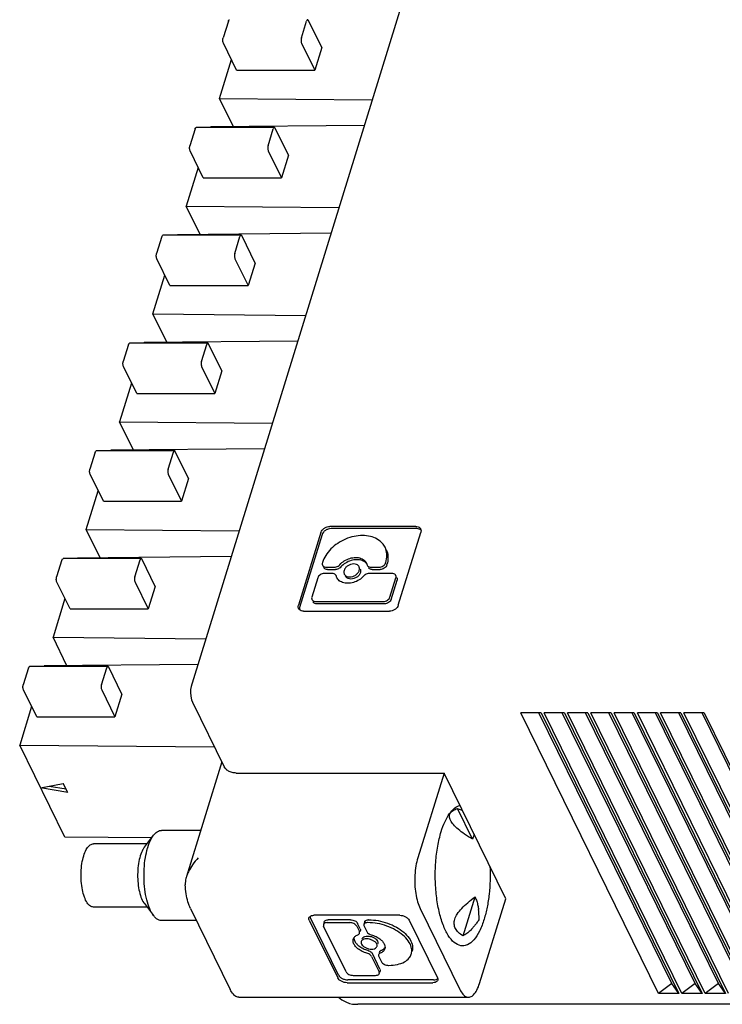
# Model space of a CAD drawing. Header units: inches. Extents: x 0 to 22, y 0 to 17.
# Tile 3 of 14: x 2.5 to 3.3, y 9.9 to 10.9. Entities that reach past the tile are written whole.
import ezdxf

# ---------------------------------------------------------------- set-up
doc = ezdxf.new("R2010")
doc.units = ezdxf.units.IN
doc.header["$LTSCALE"] = 1.21
doc.header["$MEASUREMENT"] = 0
doc.layers.get('0').update_dxf_attribs({"linetype": 'CONTINUOUS'})

msp = doc.modelspace()

# ---------------------------------------------------------------- linework, layer by layer
at = {"color": 7, "linetype": 'CONTINUOUS'}
for p, q in [((3.2575, 12.0088), (2.7014, 10.2093)), ((2.7411, 10.931), (2.7354, 10.9125)), ((2.8206, 10.9125), (2.8263, 10.931)), ((2.8429, 10.9022), (2.8285, 10.9316)), ((2.75, 10.8776), (2.7356, 10.9069)), ((2.8209, 10.9069), (2.8353, 10.8776)), ((2.8429, 10.9022), (2.8353, 10.8776)), ((2.7315, 10.8467), (2.7445, 10.8889)), ((2.75, 10.8776), (2.8353, 10.8776)), ((2.7466, 10.8158), (2.7315, 10.8467)), ((2.7315, 10.8467), (2.8979, 10.8451)), ((2.7048, 10.8135), (2.6991, 10.795)), ((2.7912, 10.815), (2.706, 10.815)), ((2.7218, 10.8156), (2.7216, 10.815)), ((2.8893, 10.8172), (2.7218, 10.8156)), ((2.7843, 10.795), (2.79, 10.8135)), ((2.8066, 10.7847), (2.7922, 10.8141)), ((2.7137, 10.7601), (2.6993, 10.7894)), ((2.7845, 10.7894), (2.799, 10.7601)), ((2.8066, 10.7847), (2.799, 10.7601)), ((2.7082, 10.7714), (2.6951, 10.7292)), ((2.7137, 10.7601), (2.799, 10.7601)), ((2.7103, 10.6983), (2.6951, 10.7292)), ((2.6951, 10.7292), (2.8616, 10.7276)), ((2.6685, 10.696), (2.6628, 10.6775)), ((2.7549, 10.6975), (2.6697, 10.6975)), ((2.6853, 10.6975), (2.6855, 10.6981)), ((2.8529, 10.6997), (2.6855, 10.6981)), ((2.748, 10.6775), (2.7537, 10.696)), ((2.7703, 10.6672), (2.7559, 10.6966)), ((2.6774, 10.6426), (2.663, 10.6719)), ((2.7482, 10.6719), (2.7626, 10.6426)), ((2.7703, 10.6672), (2.7626, 10.6426)), ((2.6588, 10.6117), (2.6719, 10.6539)), ((2.6774, 10.6426), (2.7626, 10.6426)), ((2.674, 10.5808), (2.6588, 10.6117)), ((2.6588, 10.6117), (2.8253, 10.6101)), ((2.6322, 10.5785), (2.6265, 10.56)), ((2.7186, 10.58), (2.6334, 10.58)), ((2.6492, 10.5806), (2.649, 10.58)), ((2.8166, 10.5822), (2.6492, 10.5806)), ((2.7117, 10.56), (2.7174, 10.5785)), ((2.734, 10.5497), (2.7195, 10.5791)), ((2.6411, 10.5251), (2.6267, 10.5544)), ((2.7119, 10.5544), (2.7263, 10.5251)), ((2.734, 10.5497), (2.7263, 10.5251)), ((2.6356, 10.5364), (2.6225, 10.4942)), ((2.6411, 10.5251), (2.7263, 10.5251)), ((2.6377, 10.4633), (2.6225, 10.4942)), ((2.6225, 10.4942), (2.789, 10.4926)), ((2.7803, 10.4647), (2.6129, 10.4631)), ((2.5959, 10.461), (2.5901, 10.4425)), ((2.6823, 10.4625), (2.5971, 10.4625)), ((2.6127, 10.4625), (2.6129, 10.4631)), ((2.6754, 10.4425), (2.6811, 10.461)), ((2.6976, 10.4322), (2.6832, 10.4616)), ((2.6048, 10.4076), (2.5904, 10.4369)), ((2.6756, 10.4369), (2.69, 10.4076)), ((2.6976, 10.4322), (2.69, 10.4076)), ((2.5862, 10.3767), (2.5992, 10.4189)), ((2.6048, 10.4076), (2.69, 10.4076)), ((2.9452, 10.3801), (2.8517, 10.3801)), ((2.6014, 10.3458), (2.5862, 10.3767)), ((2.5862, 10.3767), (2.7526, 10.3751)), ((2.842, 10.3736), (2.8174, 10.2941)), ((2.8432, 10.3712), (2.8186, 10.2917)), ((2.9464, 10.3777), (2.8529, 10.3777)), ((2.9262, 10.2941), (2.9508, 10.3736)), ((2.744, 10.3472), (2.5766, 10.3456)), ((2.5596, 10.3435), (2.5538, 10.325)), ((2.646, 10.345), (2.5608, 10.345)), ((2.5766, 10.3456), (2.5764, 10.345)), ((2.6391, 10.325), (2.6448, 10.3435)), ((2.6613, 10.3147), (2.6469, 10.3441)), ((2.8437, 10.3408), (2.8435, 10.3405)), ((2.8916, 10.3401), (2.8925, 10.3377)), ((2.9125, 10.3405), (2.9127, 10.3408)), ((2.9137, 10.338), (2.9139, 10.3384)), ((2.8544, 10.3288), (2.8457, 10.3288)), ((2.8478, 10.3356), (2.8565, 10.3356)), ((2.849, 10.3331), (2.8577, 10.3331)), ((2.8594, 10.3242), (2.8584, 10.3267)), ((2.8587, 10.3261), (2.8585, 10.3266)), ((2.9194, 10.3288), (2.8945, 10.3288)), ((2.8966, 10.3356), (2.9053, 10.3356)), ((2.8978, 10.3331), (2.9065, 10.3331)), ((2.5685, 10.2901), (2.5541, 10.3194)), ((2.6393, 10.3194), (2.6537, 10.2901)), ((2.6613, 10.3147), (2.6537, 10.2901)), ((2.8384, 10.3239), (2.832, 10.303)), ((2.9172, 10.303), (2.9236, 10.3239)), ((2.9184, 10.3006), (2.9249, 10.3215)), ((2.9247, 10.3242), (2.9246, 10.3244)), ((2.5629, 10.3014), (2.5499, 10.2592)), ((2.8362, 10.2982), (2.91, 10.2982)), ((2.9112, 10.2957), (2.8374, 10.2957)), ((2.5685, 10.2901), (2.6537, 10.2901)), ((2.8231, 10.2876), (2.9166, 10.2876)), ((2.5651, 10.2283), (2.5499, 10.2592)), ((2.5499, 10.2592), (2.7163, 10.2576)), ((2.7077, 10.2297), (2.5403, 10.2281)), ((2.5232, 10.226), (2.5175, 10.2075)), ((2.6097, 10.2275), (2.5244, 10.2275)), ((2.5403, 10.2281), (2.5401, 10.2275)), ((2.6027, 10.2075), (2.6085, 10.226)), ((2.625, 10.1972), (2.6106, 10.2266)), ((2.5322, 10.1726), (2.5178, 10.2019)), ((2.603, 10.2019), (2.6174, 10.1726)), ((2.625, 10.1972), (2.6174, 10.1726)), ((2.7009, 10.1911), (2.702, 10.1884)), ((2.702, 10.1884), (2.7366, 10.1181)), ((2.5266, 10.1839), (2.5136, 10.1417)), ((3.21, 9.8709), (3.0599, 10.1768)), ((3.0819, 10.1768), (3.0599, 10.1768)), ((3.2244, 9.8818), (3.0796, 10.1768)), ((3.0819, 10.1768), (3.2321, 9.8709)), ((3.2354, 9.8709), (3.0853, 10.1768)), ((3.1073, 10.1768), (3.0853, 10.1768)), ((3.2498, 9.8818), (3.105, 10.1768)), ((3.1073, 10.1768), (3.2574, 9.8709)), ((3.2608, 9.8709), (3.1107, 10.1768)), ((3.1327, 10.1768), (3.1107, 10.1768)), ((3.2752, 9.8818), (3.1304, 10.1768)), ((3.1327, 10.1768), (3.2828, 9.8709)), ((3.1581, 10.1768), (3.136, 10.1768)), ((3.2862, 9.8709), (3.136, 10.1768)), ((3.3006, 9.8818), (3.1558, 10.1768)), ((3.1581, 10.1768), (3.3082, 9.8709)), ((3.1835, 10.1768), (3.1614, 10.1768)), ((3.3115, 9.8709), (3.1614, 10.1768)), ((3.3259, 9.8818), (3.1812, 10.1768)), ((3.1835, 10.1768), (3.3336, 9.8709)), ((3.2089, 10.1768), (3.1868, 10.1768)), ((3.3369, 9.8709), (3.1868, 10.1768)), ((3.3513, 9.8818), (3.2065, 10.1768)), ((3.2089, 10.1768), (3.359, 9.8709)), ((3.2342, 10.1768), (3.2122, 10.1768)), ((3.3623, 9.8709), (3.2122, 10.1768)), ((3.3767, 9.8818), (3.2319, 10.1768)), ((3.2342, 10.1768), (3.3844, 9.8709)), ((3.2596, 10.1768), (3.2376, 10.1768)), ((3.3877, 9.8709), (3.2376, 10.1768)), ((3.4021, 9.8818), (3.2573, 10.1768)), ((3.2596, 10.1768), (3.4097, 9.8709)), ((2.5322, 10.1726), (2.6174, 10.1726)), ((2.5628, 10.0414), (2.5136, 10.1417)), ((2.5136, 10.1417), (2.726, 10.1397)), ((2.734, 10.1233), (2.6954, 9.9984)), ((2.7382, 10.1157), (2.7366, 10.1181)), ((2.7495, 10.1113), (2.9761, 10.1113)), ((2.9761, 10.1113), (2.9475, 10.0188)), ((3.0434, 9.9743), (2.9761, 10.1113)), ((2.5364, 10.0952), (2.5611, 10.0999)), ((2.5659, 10.0901), (2.5611, 10.0999)), ((2.5659, 10.0901), (2.5364, 10.0952)), ((2.5456, 10.097), (2.5641, 10.0939)), ((3.0071, 10.0391), (2.9906, 10.0727)), ((2.711, 10.0488), (2.6682, 10.0488)), ((2.6572, 10.0405), (2.5628, 10.0414)), ((2.6495, 10.0303), (2.6596, 10.0435)), ((2.6523, 10.0341), (2.5939, 10.0341)), ((2.9968, 9.9338), (3.0099, 9.9762)), ((3.0148, 9.8818), (3.0434, 9.9743)), ((2.6523, 9.9652), (2.5939, 9.9652)), ((2.6495, 9.9689), (2.6596, 9.9558)), ((2.6998, 9.9635), (2.743, 9.8754)), ((2.95, 9.9635), (2.9932, 9.8754)), ((2.7062, 9.9504), (2.6682, 9.9504)), ((2.8292, 9.951), (2.8602, 9.8879)), ((2.8611, 9.891), (2.8302, 9.9541)), ((2.9278, 9.9562), (2.8343, 9.9562)), ((2.8742, 9.9513), (2.8497, 9.9513)), ((2.8941, 9.9513), (2.8937, 9.9513)), ((2.938, 9.951), (2.969, 9.8879)), ((2.8456, 9.9493), (2.8447, 9.9462)), ((2.8693, 9.8946), (2.8449, 9.9443)), ((2.8487, 9.9482), (2.8733, 9.9482)), ((2.8809, 9.9443), (2.8838, 9.9385)), ((2.8847, 9.9415), (2.8818, 9.9474)), ((2.8849, 9.9397), (2.8845, 9.9382)), ((2.8896, 9.9493), (2.8887, 9.9462)), ((2.8889, 9.9443), (2.8918, 9.9385)), ((2.8932, 9.9482), (2.8927, 9.9482)), ((2.904, 9.9254), (2.9037, 9.9246)), ((2.8971, 9.9114), (2.9053, 9.8946)), ((2.9063, 9.8976), (2.898, 9.9145)), ((2.9051, 9.9114), (2.9079, 9.9055)), ((2.9058, 9.9163), (2.9055, 9.9152)), ((2.9065, 9.8958), (2.906, 9.8943)), ((2.9156, 9.9016), (2.916, 9.9016)), ((2.9648, 9.8858), (2.8713, 9.8858)), ((2.8769, 9.8907), (2.9015, 9.8907)), ((2.8704, 9.8827), (2.9639, 9.8827)), ((3.2244, 9.8818), (3.21, 9.8709)), ((3.2321, 9.8709), (3.2244, 9.8818)), ((3.2498, 9.8818), (3.2354, 9.8709)), ((3.2574, 9.8709), (3.2498, 9.8818)), ((3.2752, 9.8818), (3.2608, 9.8709)), ((3.2828, 9.8709), (3.2752, 9.8818)), ((2.7526, 9.8669), (3.0028, 9.8669)), ((2.8612, 9.8669), (2.8647, 9.864)), ((2.8647, 9.864), (2.8689, 9.8617)), ((3.2321, 9.8709), (3.21, 9.8709)), ((3.2574, 9.8709), (3.2354, 9.8709)), ((3.2828, 9.8709), (3.2608, 9.8709)), ((2.8689, 9.8617), (2.8729, 9.8602)), ((4.0923, 9.8592), (2.8821, 9.8592))]:
    msp.add_line(p, q, dxfattribs=at)
for points in [[(2.7014, 10.2093), (2.7011, 10.2081), (2.7004, 10.2055), (2.6999, 10.2025), (2.6997, 10.199)], [(2.6997, 10.199), (2.7, 10.1952), (2.7009, 10.1911)], [(2.8729, 9.8602), (2.8765, 9.8595), (2.88, 9.8592), (2.8821, 9.8592)]]:
    msp.add_lwpolyline(points, dxfattribs=at)
for points, knots in [([(2.7411, 10.931), (2.7412, 10.9314), (2.7414, 10.9321), (2.7421, 10.9324), (2.7423, 10.9324)], [0, 0, 0, 0, 0.69714, 1, 1, 1, 1]), ([(2.8275, 10.9324), (2.8273, 10.9324), (2.8266, 10.9321), (2.8265, 10.9314), (2.8263, 10.931)], [0, 0, 0, 0, 0.302853, 1, 1, 1, 1]), ([(2.8285, 10.9316), (2.8283, 10.9319), (2.828, 10.9324), (2.8276, 10.9324), (2.8275, 10.9324)], [0, 0, 0, 0, 0.828104, 1, 1, 1, 1]), ([(2.7356, 10.9069), (2.7354, 10.9074), (2.7351, 10.9087), (2.735, 10.9106), (2.7352, 10.9119), (2.7354, 10.9125)], [0, 0, 0, 0, 0.302836, 0.662932, 1, 1, 1, 1]), ([(2.8206, 10.9125), (2.8204, 10.9119), (2.8202, 10.9106), (2.8203, 10.9087), (2.8206, 10.9074), (2.8209, 10.9069)], [0, 0, 0, 0, 0.337063, 0.69716, 1, 1, 1, 1]), ([(2.7048, 10.8135), (2.7049, 10.8139), (2.7051, 10.8146), (2.7058, 10.8149), (2.706, 10.8149)], [0, 0, 0, 0, 0.69714, 1, 1, 1, 1]), ([(2.7912, 10.8149), (2.791, 10.8149), (2.7903, 10.8146), (2.7901, 10.8139), (2.79, 10.8135)], [0, 0, 0, 0, 0.302853, 1, 1, 1, 1]), ([(2.7922, 10.8141), (2.792, 10.8144), (2.7917, 10.8149), (2.7913, 10.8149), (2.7912, 10.8149)], [0, 0, 0, 0, 0.828104, 1, 1, 1, 1]), ([(2.6993, 10.7894), (2.6991, 10.7899), (2.6988, 10.7912), (2.6987, 10.7931), (2.6989, 10.7944), (2.6991, 10.795)], [0, 0, 0, 0, 0.302836, 0.662932, 1, 1, 1, 1]), ([(2.7843, 10.795), (2.7841, 10.7944), (2.7839, 10.7931), (2.784, 10.7912), (2.7843, 10.7899), (2.7845, 10.7894)], [0, 0, 0, 0, 0.337063, 0.69716, 1, 1, 1, 1]), ([(2.6685, 10.696), (2.6686, 10.6964), (2.6688, 10.6971), (2.6695, 10.6974), (2.6697, 10.6974)], [0, 0, 0, 0, 0.69714, 1, 1, 1, 1]), ([(2.7549, 10.6974), (2.7547, 10.6974), (2.754, 10.6971), (2.7538, 10.6964), (2.7537, 10.696)], [0, 0, 0, 0, 0.302853, 1, 1, 1, 1]), ([(2.7559, 10.6966), (2.7557, 10.6969), (2.7554, 10.6974), (2.755, 10.6974), (2.7549, 10.6974)], [0, 0, 0, 0, 0.828104, 1, 1, 1, 1]), ([(2.663, 10.6719), (2.6628, 10.6724), (2.6625, 10.6737), (2.6624, 10.6756), (2.6626, 10.6769), (2.6628, 10.6775)], [0, 0, 0, 0, 0.302836, 0.662932, 1, 1, 1, 1]), ([(2.748, 10.6775), (2.7478, 10.6769), (2.7476, 10.6756), (2.7477, 10.6737), (2.748, 10.6724), (2.7482, 10.6719)], [0, 0, 0, 0, 0.337063, 0.69716, 1, 1, 1, 1]), ([(2.6322, 10.5785), (2.6323, 10.5789), (2.6325, 10.5796), (2.6332, 10.5799), (2.6334, 10.5799)], [0, 0, 0, 0, 0.69714, 1, 1, 1, 1]), ([(2.7186, 10.5799), (2.7184, 10.5799), (2.7177, 10.5796), (2.7175, 10.5789), (2.7174, 10.5785)], [0, 0, 0, 0, 0.302853, 1, 1, 1, 1]), ([(2.7195, 10.5791), (2.7194, 10.5794), (2.7191, 10.5799), (2.7187, 10.5799), (2.7186, 10.5799)], [0, 0, 0, 0, 0.828104, 1, 1, 1, 1]), ([(2.6267, 10.5544), (2.6265, 10.5549), (2.6262, 10.5562), (2.6261, 10.5581), (2.6263, 10.5594), (2.6265, 10.56)], [0, 0, 0, 0, 0.302836, 0.662932, 1, 1, 1, 1]), ([(2.7117, 10.56), (2.7115, 10.5594), (2.7113, 10.5581), (2.7114, 10.5562), (2.7117, 10.5549), (2.7119, 10.5544)], [0, 0, 0, 0, 0.337063, 0.69716, 1, 1, 1, 1]), ([(2.5959, 10.461), (2.596, 10.4614), (2.5962, 10.4621), (2.5969, 10.4624), (2.5971, 10.4624)], [0, 0, 0, 0, 0.69714, 1, 1, 1, 1]), ([(2.6823, 10.4624), (2.6821, 10.4624), (2.6814, 10.4621), (2.6812, 10.4614), (2.6811, 10.461)], [0, 0, 0, 0, 0.302853, 1, 1, 1, 1]), ([(2.6832, 10.4616), (2.6831, 10.4619), (2.6828, 10.4624), (2.6824, 10.4624), (2.6823, 10.4624)], [0, 0, 0, 0, 0.828104, 1, 1, 1, 1]), ([(2.5904, 10.4369), (2.5901, 10.4374), (2.5898, 10.4387), (2.5898, 10.4406), (2.59, 10.4419), (2.5901, 10.4425)], [0, 0, 0, 0, 0.302836, 0.662932, 1, 1, 1, 1]), ([(2.6754, 10.4425), (2.6752, 10.4419), (2.675, 10.4406), (2.6751, 10.4387), (2.6754, 10.4374), (2.6756, 10.4369)], [0, 0, 0, 0, 0.337063, 0.69716, 1, 1, 1, 1]), ([(2.842, 10.3736), (2.8423, 10.3745), (2.8433, 10.3763), (2.8456, 10.3784), (2.8485, 10.3798), (2.8506, 10.3801), (2.8517, 10.3801)], [0, 0, 0, 0, 0.229927, 0.483842, 0.746772, 1, 1, 1, 1]), ([(2.9452, 10.3801), (2.9461, 10.3801), (2.9479, 10.3799), (2.9498, 10.3787), (2.9504, 10.3776), (2.9506, 10.3773)], [0, 0, 0, 0, 0.438837, 0.825655, 1, 1, 1, 1]), ([(2.8529, 10.3777), (2.8518, 10.3777), (2.8497, 10.3773), (2.8468, 10.3759), (2.8445, 10.3739), (2.8435, 10.3721), (2.8432, 10.3712)], [0, 0, 0, 0, 0.253228, 0.516158, 0.770073, 1, 1, 1, 1]), ([(2.8872, 10.3702), (2.8841, 10.3702), (2.8778, 10.3695), (2.8686, 10.3665), (2.8601, 10.3619), (2.8527, 10.3559), (2.847, 10.3488), (2.8445, 10.3435), (2.8437, 10.3408)], [0, 0, 0, 0, 0.166895, 0.34067, 0.516002, 0.687286, 0.849647, 1, 1, 1, 1]), ([(2.9118, 10.3573), (2.911, 10.3589), (2.9087, 10.3624), (2.9033, 10.3667), (2.8957, 10.3696), (2.8901, 10.3702), (2.8872, 10.3702)], [0, 0, 0, 0, 0.174842, 0.427851, 0.701729, 1, 1, 1, 1]), ([(2.9506, 10.3773), (2.9508, 10.3769), (2.951, 10.3761), (2.9511, 10.3753), (2.951, 10.3749)], [0, 0, 0, 0, 0.500287, 1, 1, 1, 1]), ([(2.9127, 10.3408), (2.9134, 10.3433), (2.9142, 10.3483), (2.9133, 10.3539), (2.9121, 10.3567), (2.9118, 10.3573)], [0, 0, 0, 0, 0.456286, 0.882862, 1, 1, 1, 1]), ([(2.913, 10.3549), (2.9133, 10.3543), (2.9145, 10.3515), (2.9154, 10.3458), (2.9146, 10.3408), (2.9139, 10.3384)], [0, 0, 0, 0, 0.117139, 0.543715, 1, 1, 1, 1]), ([(2.5596, 10.3435), (2.5597, 10.3439), (2.5599, 10.3446), (2.5606, 10.3449), (2.5608, 10.3449)], [0, 0, 0, 0, 0.69714, 1, 1, 1, 1]), ([(2.646, 10.3449), (2.6458, 10.3449), (2.6451, 10.3446), (2.6449, 10.3439), (2.6448, 10.3435)], [0, 0, 0, 0, 0.302853, 1, 1, 1, 1]), ([(2.6469, 10.3441), (2.6468, 10.3444), (2.6465, 10.3449), (2.6461, 10.3449), (2.646, 10.3449)], [0, 0, 0, 0, 0.828104, 1, 1, 1, 1]), ([(2.8435, 10.3405), (2.8434, 10.3399), (2.8433, 10.3389), (2.8436, 10.338), (2.8437, 10.3377)], [0, 0, 0, 0, 0.672148, 1, 1, 1, 1]), ([(2.8437, 10.3377), (2.8438, 10.3375), (2.8443, 10.3367), (2.8457, 10.3358), (2.8471, 10.3356), (2.8478, 10.3356)], [0, 0, 0, 0, 0.174345, 0.561163, 1, 1, 1, 1]), ([(2.8565, 10.3356), (2.8572, 10.3356), (2.8587, 10.3358), (2.8608, 10.3368), (2.862, 10.3378), (2.8625, 10.3383)], [0, 0, 0, 0, 0.327511, 0.668161, 1, 1, 1, 1]), ([(2.8637, 10.3359), (2.8632, 10.3353), (2.862, 10.3343), (2.8599, 10.3334), (2.8584, 10.3331), (2.8577, 10.3331)], [0, 0, 0, 0, 0.331838, 0.672488, 1, 1, 1, 1]), ([(2.8625, 10.3383), (2.8639, 10.34), (2.8673, 10.3428), (2.8733, 10.3455), (2.8777, 10.3463), (2.8798, 10.3463)], [0, 0, 0, 0, 0.331838, 0.672488, 1, 1, 1, 1]), ([(2.8747, 10.3428), (2.8726, 10.3422), (2.8685, 10.3404), (2.8651, 10.3375), (2.8637, 10.3359)], [0, 0, 0, 0, 0.506551, 1, 1, 1, 1]), ([(2.8777, 10.3392), (2.8765, 10.3392), (2.8742, 10.3388), (2.8711, 10.3373), (2.8686, 10.3351), (2.867, 10.3324), (2.8668, 10.3299), (2.8672, 10.3286), (2.8674, 10.3282)], [0, 0, 0, 0, 0.194753, 0.396781, 0.591785, 0.768305, 0.923884, 1, 1, 1, 1]), ([(2.8733, 10.3251), (2.8744, 10.3251), (2.8767, 10.3255), (2.8799, 10.327), (2.8824, 10.3293), (2.8839, 10.332), (2.8842, 10.3344), (2.8837, 10.3357), (2.8835, 10.3361)], [0, 0, 0, 0, 0.194753, 0.396781, 0.591785, 0.768305, 0.923884, 1, 1, 1, 1]), ([(2.8835, 10.3361), (2.8834, 10.3365), (2.8826, 10.3376), (2.8806, 10.3389), (2.8787, 10.3392), (2.8777, 10.3392)], [0, 0, 0, 0, 0.173789, 0.560671, 1, 1, 1, 1]), ([(2.8798, 10.3463), (2.8818, 10.3463), (2.8855, 10.3457), (2.8896, 10.3433), (2.8912, 10.341), (2.8916, 10.3401)], [0, 0, 0, 0, 0.419528, 0.791419, 1, 1, 1, 1]), ([(2.8911, 10.3401), (2.8899, 10.3413), (2.8867, 10.3433), (2.883, 10.3438), (2.881, 10.3438)], [0, 0, 0, 0, 0.469904, 1, 1, 1, 1]), ([(2.8925, 10.3377), (2.8927, 10.3374), (2.8932, 10.3366), (2.8946, 10.3358), (2.8959, 10.3356), (2.8966, 10.3356)], [0, 0, 0, 0, 0.20858, 0.580471, 1, 1, 1, 1]), ([(2.9053, 10.3356), (2.9061, 10.3356), (2.9077, 10.3359), (2.9098, 10.3369), (2.9116, 10.3384), (2.9123, 10.3398), (2.9125, 10.3405)], [0, 0, 0, 0, 0.253228, 0.516158, 0.770073, 1, 1, 1, 1]), ([(2.9137, 10.338), (2.9135, 10.3373), (2.9128, 10.336), (2.911, 10.3345), (2.9089, 10.3334), (2.9073, 10.3331), (2.9065, 10.3331)], [0, 0, 0, 0, 0.229927, 0.483842, 0.746772, 1, 1, 1, 1]), ([(2.8457, 10.3288), (2.8449, 10.3288), (2.8433, 10.3285), (2.8411, 10.3275), (2.8394, 10.3259), (2.8386, 10.3246), (2.8384, 10.3239)], [0, 0, 0, 0, 0.253228, 0.516158, 0.770073, 1, 1, 1, 1]), ([(2.849, 10.3331), (2.8483, 10.3331), (2.8469, 10.3333), (2.8455, 10.3342), (2.845, 10.335), (2.8449, 10.3353)], [0, 0, 0, 0, 0.438837, 0.825655, 1, 1, 1, 1]), ([(2.8584, 10.3267), (2.8583, 10.327), (2.8577, 10.3277), (2.8569, 10.3282), (2.8564, 10.3284)], [0, 0, 0, 0, 0.359328, 1, 1, 1, 1]), ([(2.8674, 10.3282), (2.8676, 10.3279), (2.8683, 10.3267), (2.8703, 10.3254), (2.8723, 10.3251), (2.8733, 10.3251)], [0, 0, 0, 0, 0.173789, 0.560671, 1, 1, 1, 1]), ([(2.8745, 10.3227), (2.8735, 10.3227), (2.8715, 10.323), (2.8695, 10.3243), (2.8688, 10.3254), (2.8686, 10.3258)], [0, 0, 0, 0, 0.439273, 0.826111, 1, 1, 1, 1]), ([(2.8885, 10.326), (2.8871, 10.3244), (2.8836, 10.3215), (2.8776, 10.3188), (2.8733, 10.3181), (2.8711, 10.3181)], [0, 0, 0, 0, 0.331838, 0.672488, 1, 1, 1, 1]), ([(2.8848, 10.3337), (2.8849, 10.3333), (2.8854, 10.332), (2.8851, 10.3295), (2.8836, 10.3268), (2.8811, 10.3246), (2.8779, 10.3231), (2.8756, 10.3227), (2.8745, 10.3227)], [0, 0, 0, 0, 0.076075, 0.231651, 0.408163, 0.603164, 0.80522, 1, 1, 1, 1]), ([(2.8945, 10.3288), (2.8938, 10.3288), (2.8922, 10.3285), (2.8902, 10.3276), (2.889, 10.3266), (2.8885, 10.326)], [0, 0, 0, 0, 0.327511, 0.668161, 1, 1, 1, 1]), ([(2.8978, 10.3331), (2.8971, 10.3331), (2.8958, 10.3333), (2.8944, 10.3342), (2.8939, 10.335), (2.8937, 10.3353)], [0, 0, 0, 0, 0.419528, 0.791419, 1, 1, 1, 1]), ([(2.9235, 10.3266), (2.9234, 10.3269), (2.9229, 10.3277), (2.9215, 10.3286), (2.9201, 10.3288), (2.9194, 10.3288)], [0, 0, 0, 0, 0.174345, 0.561163, 1, 1, 1, 1]), ([(2.9236, 10.3239), (2.9238, 10.3245), (2.9239, 10.3255), (2.9236, 10.3264), (2.9235, 10.3266)], [0, 0, 0, 0, 0.672148, 1, 1, 1, 1]), ([(2.5541, 10.3194), (2.5538, 10.3199), (2.5535, 10.3212), (2.5535, 10.3231), (2.5537, 10.3244), (2.5538, 10.325)], [0, 0, 0, 0, 0.302836, 0.662932, 1, 1, 1, 1]), ([(2.6391, 10.325), (2.6389, 10.3244), (2.6387, 10.3231), (2.6388, 10.3212), (2.6391, 10.3199), (2.6393, 10.3194)], [0, 0, 0, 0, 0.337063, 0.69716, 1, 1, 1, 1]), ([(2.8711, 10.3181), (2.8692, 10.3181), (2.8655, 10.3186), (2.8622, 10.3206), (2.861, 10.3218)], [0, 0, 0, 0, 0.530095, 1, 1, 1, 1]), ([(2.9247, 10.3242), (2.9248, 10.3239), (2.9251, 10.323), (2.925, 10.322), (2.9249, 10.3215)], [0, 0, 0, 0, 0.327852, 1, 1, 1, 1]), ([(2.8176, 10.2905), (2.8175, 10.2908), (2.8171, 10.292), (2.8172, 10.2933), (2.8174, 10.2941)], [0, 0, 0, 0, 0.327852, 1, 1, 1, 1]), ([(2.832, 10.303), (2.8318, 10.3024), (2.8317, 10.3015), (2.832, 10.3006), (2.8321, 10.3003)], [0, 0, 0, 0, 0.672148, 1, 1, 1, 1]), ([(2.8321, 10.3003), (2.8323, 10.3), (2.8328, 10.2993), (2.8342, 10.2984), (2.8355, 10.2982), (2.8362, 10.2982)], [0, 0, 0, 0, 0.174345, 0.561163, 1, 1, 1, 1]), ([(2.8374, 10.2957), (2.8367, 10.2957), (2.8354, 10.2959), (2.834, 10.2968), (2.8335, 10.2976), (2.8333, 10.2978)], [0, 0, 0, 0, 0.438837, 0.825655, 1, 1, 1, 1]), ([(2.91, 10.2982), (2.9107, 10.2982), (2.9123, 10.2984), (2.9145, 10.2995), (2.9162, 10.301), (2.917, 10.3024), (2.9172, 10.303)], [0, 0, 0, 0, 0.253228, 0.516158, 0.770073, 1, 1, 1, 1]), ([(2.9184, 10.3006), (2.9182, 10.2999), (2.9174, 10.2986), (2.9157, 10.297), (2.9135, 10.296), (2.9119, 10.2957), (2.9112, 10.2957)], [0, 0, 0, 0, 0.229927, 0.483842, 0.746772, 1, 1, 1, 1]), ([(2.9262, 10.2941), (2.926, 10.2932), (2.9249, 10.2914), (2.9226, 10.2894), (2.9197, 10.288), (2.9176, 10.2876), (2.9166, 10.2876)], [0, 0, 0, 0, 0.229927, 0.483842, 0.746772, 1, 1, 1, 1]), ([(2.8231, 10.2876), (2.8221, 10.2876), (2.8204, 10.2879), (2.8188, 10.2889), (2.8183, 10.2895)], [0, 0, 0, 0, 0.531502, 1, 1, 1, 1]), ([(2.5232, 10.226), (2.5234, 10.2264), (2.5236, 10.2271), (2.5243, 10.2274), (2.5245, 10.2274)], [0, 0, 0, 0, 0.69714, 1, 1, 1, 1]), ([(2.6097, 10.2274), (2.6095, 10.2274), (2.6088, 10.2271), (2.6086, 10.2264), (2.6085, 10.226)], [0, 0, 0, 0, 0.302853, 1, 1, 1, 1]), ([(2.6106, 10.2266), (2.6105, 10.2269), (2.6102, 10.2274), (2.6097, 10.2274), (2.6097, 10.2274)], [0, 0, 0, 0, 0.828104, 1, 1, 1, 1]), ([(2.5178, 10.2019), (2.5175, 10.2024), (2.5172, 10.2037), (2.5171, 10.2056), (2.5173, 10.2069), (2.5175, 10.2075)], [0, 0, 0, 0, 0.302836, 0.662932, 1, 1, 1, 1]), ([(2.6027, 10.2075), (2.6026, 10.2069), (2.6024, 10.2056), (2.6024, 10.2037), (2.6027, 10.2024), (2.603, 10.2019)], [0, 0, 0, 0, 0.337063, 0.69716, 1, 1, 1, 1]), ([(2.7495, 10.1113), (2.748, 10.1113), (2.7451, 10.1116), (2.7411, 10.1131), (2.739, 10.1148), (2.7382, 10.1157)], [0, 0, 0, 0, 0.362198, 0.693527, 1, 1, 1, 1]), ([(2.973, 10.0474), (2.9741, 10.0511), (2.9767, 10.0579), (2.9815, 10.0667), (2.9869, 10.073), (2.9913, 10.0755), (2.9934, 10.076)], [0, 0, 0, 0, 0.323495, 0.596587, 0.819126, 1, 1, 1, 1]), ([(3.0071, 10.0391), (3.0042, 10.0409), (2.9988, 10.0443), (2.9918, 10.0496), (2.9865, 10.0546), (2.9831, 10.0592), (2.9816, 10.0636), (2.9827, 10.0678), (2.9861, 10.0708), (2.9889, 10.0721), (2.9906, 10.0727)], [0, 0, 0, 0, 0.206102, 0.386785, 0.536004, 0.647974, 0.73344, 0.809424, 0.89429, 1, 1, 1, 1]), ([(2.9906, 10.0727), (2.992, 10.0722), (2.994, 10.0715), (2.9958, 10.0706), (2.9963, 10.0704)], [0, 0, 0, 0, 0.759939, 1, 1, 1, 1]), ([(2.6595, 10.0435), (2.6601, 10.0442), (2.6619, 10.0463), (2.6648, 10.0485), (2.6675, 10.0488), (2.6682, 10.0488)], [0, 0, 0, 0, 0.238015, 0.790655, 1, 1, 1, 1]), ([(2.9964, 9.9229), (2.9957, 9.9229), (2.9924, 9.9231), (2.9863, 9.9265), (2.9799, 9.9347), (2.9745, 9.9463), (2.9703, 9.9609), (2.9675, 9.9776), (2.9663, 9.9955), (2.9667, 10.0137), (2.9688, 10.0311), (2.9714, 10.0422), (2.973, 10.0474)], [0, 0, 0, 0, 0.01455, 0.072471, 0.146833, 0.241072, 0.353506, 0.479798, 0.614139, 0.749999, 0.880693, 1, 1, 1, 1]), ([(2.6532, 10.0302), (2.6542, 10.0333), (2.6559, 10.0379), (2.6585, 10.0421), (2.6595, 10.0435)], [0, 0, 0, 0, 0.652251, 1, 1, 1, 1]), ([(3.0089, 10.0447), (3.0088, 10.0442), (3.0083, 10.0423), (3.0076, 10.0405), (3.0071, 10.0391)], [0, 0, 0, 0, 0.240338, 1, 1, 1, 1]), ([(2.5834, 10.021), (2.5841, 10.0234), (2.5857, 10.0274), (2.5889, 10.0322), (2.5921, 10.034), (2.5937, 10.0341), (2.5939, 10.0341)], [0, 0, 0, 0, 0.413246, 0.73109, 0.967383, 1, 1, 1, 1]), ([(2.6494, 10.0304), (2.6488, 10.0295), (2.647, 10.0266), (2.6458, 10.0234), (2.645, 10.021)], [0, 0, 0, 0, 0.294882, 1, 1, 1, 1]), ([(2.6596, 9.9558), (2.6583, 9.9574), (2.6556, 9.9621), (2.6525, 9.9708), (2.6501, 9.9818), (2.649, 9.9941), (2.6491, 10.0067), (2.6503, 10.0186), (2.652, 10.0261), (2.653, 10.0295)], [0, 0, 0, 0, 0.082015, 0.211863, 0.363091, 0.52791, 0.697019, 0.86067, 1, 1, 1, 1]), ([(2.5939, 9.9652), (2.5928, 9.9652), (2.5899, 9.9662), (2.5866, 9.9702), (2.5838, 9.9764), (2.5817, 9.9843), (2.5805, 9.9934), (2.5804, 10.003), (2.5812, 10.0123), (2.5825, 10.0183), (2.5834, 10.021)], [0, 0, 0, 0, 0.054902, 0.138687, 0.250035, 0.386302, 0.539837, 0.700546, 0.85745, 1, 1, 1, 1]), ([(2.645, 10.021), (2.6442, 10.0183), (2.6429, 10.0123), (2.642, 10.003), (2.6422, 9.9934), (2.6433, 9.9843), (2.6454, 9.9764), (2.6477, 9.9714), (2.6492, 9.9692), (2.6495, 9.9689)], [0, 0, 0, 0, 0.161898, 0.34011, 0.522669, 0.697083, 0.851875, 0.978361, 1, 1, 1, 1]), ([(2.7082, 10.0188), (2.706, 10.0165), (2.702, 10.0117), (2.6978, 10.0047), (2.696, 10.0002), (2.6954, 9.9983)], [0, 0, 0, 0, 0.397965, 0.760064, 1, 1, 1, 1]), ([(2.9475, 10.0188), (2.9466, 10.0159), (2.9452, 10.0097), (2.9442, 10), (2.9441, 9.9899), (2.9451, 9.9801), (2.9469, 9.9713), (2.9489, 9.9659), (2.95, 9.9635)], [0, 0, 0, 0, 0.160589, 0.336979, 0.51927, 0.696956, 0.86, 1, 1, 1, 1]), ([(3.0261, 10.0096), (3.0263, 10.0045), (3.0264, 9.9943), (3.0254, 9.9794), (3.0233, 9.9652), (3.0211, 9.9562), (3.0198, 9.9519)], [0, 0, 0, 0, 0.263055, 0.522989, 0.771058, 1, 1, 1, 1]), ([(2.6954, 9.9983), (2.6952, 9.9977), (2.6944, 9.9948), (2.694, 9.9918), (2.6941, 9.9894)], [0, 0, 0, 0, 0.227286, 1, 1, 1, 1]), ([(2.6998, 9.9635), (2.6987, 9.9658), (2.6967, 9.9711), (2.6949, 9.9799), (2.6943, 9.9862), (2.6941, 9.9894)], [0, 0, 0, 0, 0.291386, 0.630381, 1, 1, 1, 1]), ([(2.9879, 9.9519), (2.9885, 9.9539), (2.9906, 9.9581), (2.9955, 9.9641), (3.0021, 9.9703), (3.0071, 9.9742), (3.0099, 9.9762)], [0, 0, 0, 0, 0.187679, 0.421531, 0.694582, 1, 1, 1, 1]), ([(3.0099, 9.9762), (3.0106, 9.9746), (3.0118, 9.9716), (3.0131, 9.9671), (3.0135, 9.9641), (3.0137, 9.9626)], [0, 0, 0, 0, 0.35895, 0.691719, 1, 1, 1, 1]), ([(3.0145, 9.9519), (3.0145, 9.9531), (3.0143, 9.9554), (3.014, 9.959), (3.0138, 9.9614), (3.0137, 9.9626)], [0, 0, 0, 0, 0.327451, 0.662585, 1, 1, 1, 1]), ([(2.6682, 9.9505), (2.6673, 9.9505), (2.6643, 9.951), (2.6615, 9.9533), (2.6599, 9.9553), (2.6596, 9.9558)], [0, 0, 0, 0, 0.270425, 0.842299, 1, 1, 1, 1]), ([(2.8292, 9.951), (2.8289, 9.9516), (2.8287, 9.9525), (2.8289, 9.9533), (2.8289, 9.9534)], [0, 0, 0, 0, 0.80829, 1, 1, 1, 1]), ([(2.8289, 9.9534), (2.8291, 9.9539), (2.8298, 9.955), (2.8309, 9.9555), (2.8316, 9.9558)], [0, 0, 0, 0, 0.3844, 1, 1, 1, 1]), ([(2.8456, 9.9492), (2.8457, 9.9496), (2.8462, 9.9504), (2.8477, 9.9511), (2.849, 9.9513), (2.8497, 9.9513)], [0, 0, 0, 0, 0.218189, 0.567609, 1, 1, 1, 1]), ([(2.8742, 9.9513), (2.875, 9.9513), (2.8766, 9.9511), (2.8788, 9.9503), (2.8807, 9.9491), (2.8816, 9.948), (2.8818, 9.9474)], [0, 0, 0, 0, 0.264746, 0.53665, 0.788511, 1, 1, 1, 1]), ([(2.8896, 9.9492), (2.8897, 9.9496), (2.8902, 9.9504), (2.8917, 9.9511), (2.893, 9.9513), (2.8937, 9.9513)], [0, 0, 0, 0, 0.218189, 0.567609, 1, 1, 1, 1]), ([(2.8941, 9.9513), (2.8975, 9.9513), (2.9045, 9.9506), (2.9146, 9.9479), (2.9241, 9.9436), (2.9321, 9.9382), (2.9381, 9.9319), (2.9417, 9.9252), (2.9421, 9.9199), (2.9415, 9.9174), (2.9413, 9.917)], [0, 0, 0, 0, 0.157352, 0.321174, 0.48263, 0.633278, 0.766655, 0.880279, 0.978301, 1, 1, 1, 1]), ([(2.9278, 9.9562), (2.9289, 9.9562), (2.931, 9.9559), (2.934, 9.9548), (2.9364, 9.9532), (2.9376, 9.9517), (2.938, 9.951)], [0, 0, 0, 0, 0.264746, 0.53665, 0.788511, 1, 1, 1, 1]), ([(2.9968, 9.9338), (2.995, 9.9348), (2.9918, 9.9371), (2.9883, 9.9415), (2.9868, 9.9467), (2.9874, 9.9502), (2.9879, 9.9519)], [0, 0, 0, 0, 0.280115, 0.526876, 0.759284, 1, 1, 1, 1]), ([(3.0198, 9.9519), (3.0184, 9.9475), (3.0155, 9.9395), (3.0095, 9.9298), (3.003, 9.924), (2.9982, 9.9229), (2.9964, 9.9229)], [0, 0, 0, 0, 0.355362, 0.64308, 0.865611, 1, 1, 1, 1]), ([(3.0145, 9.9519), (3.0138, 9.9508), (3.0122, 9.9486), (3.0098, 9.9455), (3.0082, 9.9435), (3.0074, 9.9425)], [0, 0, 0, 0, 0.35012, 0.685041, 1, 1, 1, 1]), ([(2.8447, 9.9462), (2.8446, 9.9461), (2.8445, 9.9454), (2.8447, 9.9448), (2.8449, 9.9443)], [0, 0, 0, 0, 0.19171, 1, 1, 1, 1]), ([(2.8487, 9.9482), (2.848, 9.9482), (2.8468, 9.9481), (2.8453, 9.9473), (2.8448, 9.9465), (2.8447, 9.9462)], [0, 0, 0, 0, 0.432391, 0.781811, 1, 1, 1, 1]), ([(2.8809, 9.9443), (2.8806, 9.9449), (2.8797, 9.946), (2.8779, 9.9472), (2.8756, 9.948), (2.874, 9.9482), (2.8733, 9.9482)], [0, 0, 0, 0, 0.211489, 0.46335, 0.735254, 1, 1, 1, 1]), ([(2.8847, 9.9415), (2.8849, 9.9411), (2.8851, 9.9405), (2.885, 9.9398), (2.8849, 9.9397)], [0, 0, 0, 0, 0.77071, 1, 1, 1, 1]), ([(2.8887, 9.9462), (2.8886, 9.9461), (2.8885, 9.9454), (2.8887, 9.9448), (2.8889, 9.9443)], [0, 0, 0, 0, 0.19171, 1, 1, 1, 1]), ([(2.8927, 9.9482), (2.892, 9.9482), (2.8908, 9.9481), (2.8893, 9.9473), (2.8888, 9.9465), (2.8887, 9.9462)], [0, 0, 0, 0, 0.432391, 0.781811, 1, 1, 1, 1]), ([(2.9404, 9.9139), (2.9405, 9.9143), (2.9412, 9.9169), (2.9407, 9.9221), (2.9372, 9.9288), (2.9312, 9.9351), (2.9231, 9.9405), (2.9137, 9.9448), (2.9036, 9.9475), (2.8966, 9.9482), (2.8932, 9.9482)], [0, 0, 0, 0, 0.021699, 0.119721, 0.233345, 0.366722, 0.51737, 0.678826, 0.842648, 1, 1, 1, 1]), ([(3.0074, 9.9425), (3.0065, 9.9414), (3.0045, 9.9393), (3.0009, 9.9363), (2.9982, 9.9346), (2.9968, 9.9338)], [0, 0, 0, 0, 0.308964, 0.641634, 1, 1, 1, 1]), ([(2.8827, 9.9194), (2.8825, 9.9195), (2.8811, 9.9206), (2.8789, 9.9228), (2.877, 9.9264), (2.8769, 9.929), (2.8772, 9.9302), (2.8772, 9.9302)], [0, 0, 0, 0, 0.042361, 0.41299, 0.723401, 0.987926, 1, 1, 1, 1]), ([(2.8781, 9.9298), (2.8785, 9.9285), (2.8796, 9.9263), (2.8813, 9.9246), (2.882, 9.9238)], [0, 0, 0, 0, 0.553173, 1, 1, 1, 1]), ([(2.8823, 9.935), (2.8827, 9.9352), (2.8835, 9.9356), (2.8839, 9.9363), (2.884, 9.9366)], [0, 0, 0, 0, 0.632451, 1, 1, 1, 1]), ([(2.884, 9.9366), (2.884, 9.9368), (2.8842, 9.9374), (2.884, 9.938), (2.8838, 9.9385)], [0, 0, 0, 0, 0.229288, 1, 1, 1, 1]), ([(2.901, 9.9271), (2.9002, 9.9278), (2.8983, 9.929), (2.8951, 9.9302), (2.8918, 9.9306), (2.8889, 9.9303), (2.8867, 9.9292), (2.886, 9.9281), (2.8858, 9.9276)], [0, 0, 0, 0, 0.189959, 0.394937, 0.594417, 0.769665, 0.911373, 1, 1, 1, 1]), ([(2.8868, 9.9307), (2.8869, 9.9311), (2.8877, 9.9323), (2.8898, 9.9334), (2.8916, 9.9336), (2.8926, 9.9336)], [0, 0, 0, 0, 0.218463, 0.567876, 1, 1, 1, 1]), ([(2.8918, 9.9385), (2.892, 9.9379), (2.8929, 9.9369), (2.8946, 9.9357), (2.896, 9.9352), (2.8967, 9.935)], [0, 0, 0, 0, 0.287868, 0.629226, 1, 1, 1, 1]), ([(2.8926, 9.9336), (2.8938, 9.9336), (2.8961, 9.9333), (2.8993, 9.9321), (2.9012, 9.9309), (2.902, 9.9301)], [0, 0, 0, 0, 0.335565, 0.680392, 1, 1, 1, 1]), ([(2.9037, 9.928), (2.904, 9.9274), (2.9042, 9.9264), (2.904, 9.9255), (2.904, 9.9254)], [0, 0, 0, 0, 0.808815, 1, 1, 1, 1]), ([(2.9077, 9.9291), (2.9085, 9.9284), (2.9102, 9.9266), (2.9113, 9.9244), (2.9116, 9.9231)], [0, 0, 0, 0, 0.446826, 1, 1, 1, 1]), ([(2.8921, 9.9149), (2.8903, 9.9154), (2.887, 9.9166), (2.884, 9.9185), (2.8827, 9.9194)], [0, 0, 0, 0, 0.541241, 1, 1, 1, 1]), ([(2.8858, 9.9276), (2.8858, 9.9274), (2.8856, 9.9265), (2.8858, 9.9256), (2.8861, 9.9249)], [0, 0, 0, 0, 0.191089, 1, 1, 1, 1]), ([(2.8878, 9.9228), (2.8886, 9.9221), (2.8905, 9.9208), (2.8937, 9.9196), (2.897, 9.9192), (2.9, 9.9195), (2.9021, 9.9206), (2.9028, 9.9218), (2.903, 9.9223)], [0, 0, 0, 0, 0.189959, 0.394937, 0.594417, 0.769665, 0.911373, 1, 1, 1, 1]), ([(2.8931, 9.918), (2.8938, 9.9177), (2.8952, 9.9172), (2.8969, 9.916), (2.8978, 9.915), (2.898, 9.9145)], [0, 0, 0, 0, 0.370773, 0.712131, 1, 1, 1, 1]), ([(2.903, 9.9223), (2.9031, 9.9224), (2.9033, 9.9233), (2.903, 9.9243), (2.9027, 9.9249)], [0, 0, 0, 0, 0.191089, 1, 1, 1, 1]), ([(2.9058, 9.9163), (2.9059, 9.9166), (2.9063, 9.9173), (2.9071, 9.9178), (2.9075, 9.918)], [0, 0, 0, 0, 0.367547, 1, 1, 1, 1]), ([(2.9116, 9.9196), (2.9113, 9.9186), (2.9099, 9.9165), (2.9078, 9.9153), (2.9066, 9.9149)], [0, 0, 0, 0, 0.450588, 1, 1, 1, 1]), ([(2.9075, 9.918), (2.9087, 9.9184), (2.9099, 9.9191), (2.9109, 9.92), (2.9109, 9.92)], [0, 0, 0, 0, 0.980809, 1, 1, 1, 1]), ([(2.9117, 9.9227), (2.9119, 9.9217), (2.9119, 9.9207), (2.9116, 9.9197), (2.9116, 9.9196)], [0, 0, 0, 0, 0.950482, 1, 1, 1, 1]), ([(2.8971, 9.9114), (2.8968, 9.9119), (2.8959, 9.9129), (2.8942, 9.9141), (2.8929, 9.9147), (2.8921, 9.9149)], [0, 0, 0, 0, 0.287868, 0.629226, 1, 1, 1, 1]), ([(2.9066, 9.9149), (2.9061, 9.9147), (2.9054, 9.9143), (2.9049, 9.9135), (2.9048, 9.9132)], [0, 0, 0, 0, 0.632451, 1, 1, 1, 1]), ([(2.916, 9.9016), (2.9191, 9.9016), (2.9249, 9.9022), (2.9327, 9.9048), (2.938, 9.9089), (2.9399, 9.9124), (2.9404, 9.9139)], [0, 0, 0, 0, 0.321431, 0.600092, 0.836551, 1, 1, 1, 1]), ([(2.9063, 9.8976), (2.9065, 9.8972), (2.9067, 9.8965), (2.9065, 9.8959), (2.9065, 9.8958)], [0, 0, 0, 0, 0.80829, 1, 1, 1, 1]), ([(2.9079, 9.9055), (2.9082, 9.905), (2.9091, 9.9039), (2.911, 9.9027), (2.9132, 9.9019), (2.9148, 9.9016), (2.9156, 9.9016)], [0, 0, 0, 0, 0.211489, 0.46335, 0.735254, 1, 1, 1, 1]), ([(2.8704, 9.8827), (2.8693, 9.8827), (2.8672, 9.883), (2.8642, 9.8841), (2.8618, 9.8857), (2.8606, 9.8871), (2.8602, 9.8879)], [0, 0, 0, 0, 0.264746, 0.53665, 0.788511, 1, 1, 1, 1]), ([(2.8611, 9.891), (2.8615, 9.8902), (2.8627, 9.8888), (2.8652, 9.8872), (2.8681, 9.8861), (2.8703, 9.8858), (2.8713, 9.8858)], [0, 0, 0, 0, 0.211489, 0.46335, 0.735254, 1, 1, 1, 1]), ([(2.8693, 9.8946), (2.8696, 9.894), (2.8705, 9.8929), (2.8724, 9.8917), (2.8746, 9.8909), (2.8762, 9.8907), (2.8769, 9.8907)], [0, 0, 0, 0, 0.211489, 0.46335, 0.735254, 1, 1, 1, 1]), ([(2.9015, 9.8907), (2.9022, 9.8907), (2.9034, 9.8908), (2.9049, 9.8916), (2.9054, 9.8924), (2.9055, 9.8927)], [0, 0, 0, 0, 0.432391, 0.781811, 1, 1, 1, 1]), ([(2.9055, 9.8927), (2.9056, 9.8928), (2.9057, 9.8935), (2.9055, 9.8941), (2.9053, 9.8946)], [0, 0, 0, 0, 0.19171, 1, 1, 1, 1]), ([(2.9693, 9.8855), (2.9691, 9.885), (2.9684, 9.8839), (2.9665, 9.8829), (2.9648, 9.8827), (2.9639, 9.8827)], [0, 0, 0, 0, 0.218189, 0.567609, 1, 1, 1, 1]), ([(2.9648, 9.8858), (2.9657, 9.8858), (2.9673, 9.886), (2.9687, 9.8867), (2.9692, 9.8871)], [0, 0, 0, 0, 0.601363, 1, 1, 1, 1]), ([(2.7526, 9.8669), (2.7518, 9.8669), (2.7494, 9.8673), (2.7459, 9.8703), (2.744, 9.8735), (2.743, 9.8754)], [0, 0, 0, 0, 0.169294, 0.5273, 1, 1, 1, 1]), ([(2.9932, 9.8754), (2.9942, 9.8735), (2.9961, 9.8703), (2.9996, 9.8673), (3.002, 9.8669), (3.0028, 9.8669)], [0, 0, 0, 0, 0.472699, 0.830705, 1, 1, 1, 1]), ([(3.0028, 9.8669), (3.0034, 9.8669), (3.0055, 9.8672), (3.009, 9.8698), (3.0124, 9.875), (3.014, 9.8793), (3.0148, 9.8818)], [0, 0, 0, 0, 0.08671, 0.315623, 0.617933, 1, 1, 1, 1])]:
    msp.add_open_spline(points, degree=3, knots=knots, dxfattribs=at)
for points in [[(2.9491, 10.3772), (2.9483, 10.3775), (2.9473, 10.3777), (2.9464, 10.3777)], [(2.951, 10.376), (2.9505, 10.3765), (2.9498, 10.3769), (2.9491, 10.3772)], [(2.951, 10.3749), (2.951, 10.3745), (2.9509, 10.374), (2.9508, 10.3736)], [(2.881, 10.3438), (2.8789, 10.3438), (2.8768, 10.3435), (2.8747, 10.3428)], [(2.8564, 10.3284), (2.8557, 10.3287), (2.855, 10.3288), (2.8544, 10.3288)], [(2.8598, 10.3235), (2.8596, 10.3237), (2.8595, 10.324), (2.8594, 10.3242)], [(2.8609, 10.322), (2.8605, 10.3225), (2.8601, 10.323), (2.8598, 10.3235)], [(2.861, 10.3218), (2.861, 10.3219), (2.8609, 10.3219), (2.8609, 10.322)], [(2.8183, 10.2895), (2.818, 10.2898), (2.8178, 10.2901), (2.8176, 10.2905)], [(2.8186, 10.2917), (2.8184, 10.2909), (2.8183, 10.29), (2.8185, 10.2892)], [(2.653, 10.0295), (2.6531, 10.0298), (2.6531, 10.03), (2.6532, 10.0302)], [(2.8299, 9.9548), (2.83, 9.9546), (2.8301, 9.9543), (2.8302, 9.9541)], [(2.8316, 9.9558), (2.8325, 9.956), (2.8334, 9.9562), (2.8343, 9.9562)], [(2.8772, 9.9302), (2.8776, 9.9313), (2.8782, 9.9322), (2.8789, 9.9329)], [(2.8779, 9.9317), (2.8779, 9.9311), (2.878, 9.9304), (2.8781, 9.9298)], [(2.8789, 9.9329), (2.8799, 9.9339), (2.881, 9.9345), (2.8823, 9.935)], [(2.8967, 9.935), (2.8985, 9.9345), (2.9003, 9.9338), (2.902, 9.9329)], [(2.902, 9.9329), (2.9035, 9.9322), (2.9049, 9.9314), (2.9061, 9.9304)], [(2.902, 9.9301), (2.9026, 9.9295), (2.9033, 9.9288), (2.9037, 9.928)], [(2.9061, 9.9304), (2.9063, 9.9303), (2.9064, 9.9302), (2.9066, 9.9301)], [(2.9066, 9.9301), (2.907, 9.9298), (2.9074, 9.9294), (2.9077, 9.9291)], [(2.882, 9.9238), (2.8824, 9.9235), (2.8828, 9.9232), (2.8832, 9.9228)], [(2.8832, 9.9228), (2.8846, 9.9217), (2.8861, 9.9208), (2.8878, 9.92)], [(2.8861, 9.9249), (2.8865, 9.9241), (2.8871, 9.9234), (2.8878, 9.9228)], [(2.8878, 9.92), (2.8895, 9.9191), (2.8912, 9.9185), (2.8931, 9.918)], [(2.9027, 9.9249), (2.9023, 9.9257), (2.9017, 9.9265), (2.901, 9.9271)], [(2.9109, 9.92), (2.9112, 9.9204), (2.9115, 9.9207), (2.9118, 9.9211)], [(2.9116, 9.9231), (2.9117, 9.923), (2.9117, 9.9229), (2.9117, 9.9227)], [(2.9048, 9.9128), (2.9047, 9.9123), (2.9048, 9.9118), (2.9051, 9.9114)], [(2.9048, 9.9132), (2.9048, 9.9131), (2.9048, 9.9129), (2.9048, 9.9128)], [(2.969, 9.8879), (2.9693, 9.8873), (2.9695, 9.8866), (2.9694, 9.8859)], [(2.9694, 9.8859), (2.9693, 9.8858), (2.9693, 9.8856), (2.9693, 9.8855)]]:
    msp.add_open_spline(points, degree=3, dxfattribs=at)

doc.saveas('drawing.dxf')
